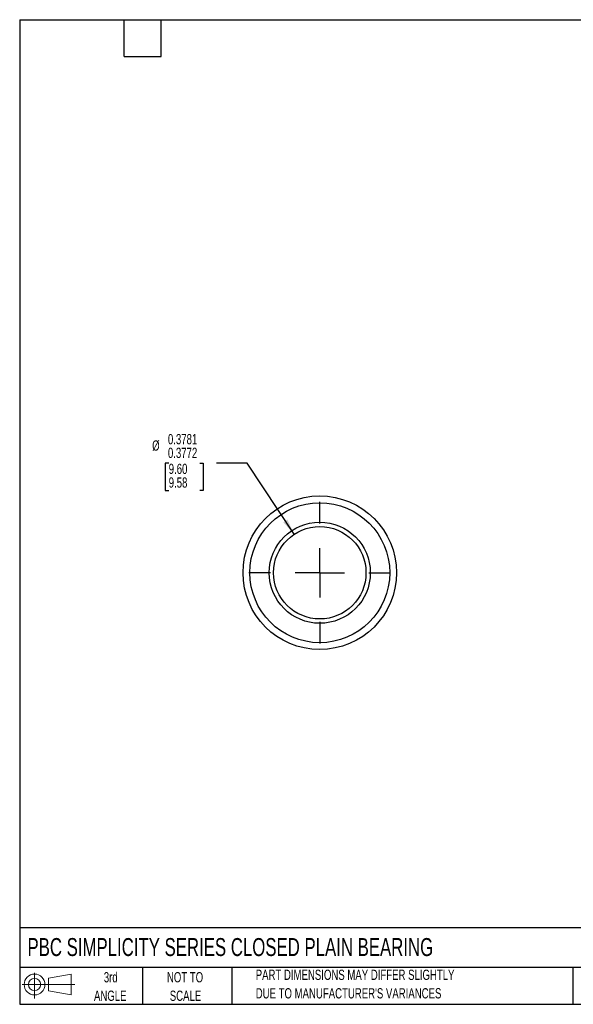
# Model space of a CAD drawing. Header units: inches. Extents: x 0.12 to 5.38, y 0.12 to 4.12.
# Tile 1 of 3: x 0.12 to 2.38, y 0.12 to 4.12. Entities that reach past the tile are written whole.
import ezdxf

# ---------------------------------------------------------------- set-up
doc = ezdxf.new("R2010")
doc.units = ezdxf.units.IN
doc.header["$LTSCALE"] = 0.5
doc.header["$MEASUREMENT"] = 0
doc.linetypes.add('CENTERX2', pattern=[0.8, 0.5, -0.1, 0.1, -0.1])
doc.layers.add('CENTER', color=40, linetype='CENTERX2')
doc.layers.add('SLD-DEFPOINTS', color=7, linetype='Continuous')
doc.layers.add('DIMENSIONS', color=140, linetype='Continuous', lineweight=25)
doc.layers.add('TEXT', color=140, linetype='Continuous', lineweight=25)
doc.styles.add('SLDTEXTSTYLE0', font='TXT', dxfattribs={"width": 0.7})
doc.dimstyles.new('SLDDIMSTYLE0', dxfattribs={"dimtxt": 0.04248, "dimasz": 0.065, "dimexe": 0, "dimexo": 0.0625, "dimgap": 0.01062, "dimtad": 0, "dimtih": 1, "dimtoh": 1, "dimdec": 4, "dimrnd": 1e-09, "dimzin": 0, "dimdsep": 46, "dimtxsty": 'SLDTEXTSTYLE0', "dimsah": 1, "dimcen": 0, "dimadec": 0, "dimazin": 0, "dimlim": 1, "dimtp": 0.0031, "dimtm": -0.0022, "dimtfac": 1, "dimtdec": 4, "dimtofl": 0, "dimtmove": 0, "dimatfit": 3, "dimfxl": 0, "dimfrac": 2, "dimtolj": 1, "dimtzin": 4, "dimarcsym": 0})

# ---------------------------------------------------------------- blocks, each defined once
blk = doc.blocks.new('Block11')
at = {"color": 7, "linetype": 'Continuous', "lineweight": 18}
for p, q in [((0.051, 0.1045), (0.051, 0)), ((0.1079, 0.082), (0.2003, 0.0991)), ((0.1079, 0.0314), (0.1079, 0.082)), ((0.2003, 0.0991), (0.2003, 0.0144)), ((0, 0.0567), (0.2141, 0.0567)), ((0.1079, 0.0314), (0.2003, 0.0144))]:
    blk.add_line(p, q, dxfattribs=at)
for radius in [0.0423, 0.0253]:
    blk.add_circle((0.051, 0.0567), radius, dxfattribs=at)
blk = doc.blocks.new('Block12')
at = {"layer": 'SLD-DEFPOINTS'}
blk.add_blockref('Block11', (0, 0), dxfattribs=at)
blk = doc.blocks.new('SW_NOTE_0_2')
at = {"layer": 'TEXT', "color": 0, "char_height": 0.041667, "attachment_point": 1, "style": 'SLDTEXTSTYLE0'}
for s, insert in [('PART DIMENSIONS MAY DIFFER SLIGHTLY', (0, 0.0537)), ("DUE TO MANUFACTURER'S VARIANCES", (0, -0.0215))]:
    blk.add_mtext(s, dxfattribs=dict(at, insert=insert))
blk = doc.blocks.new('SW_NOTE_0_3')
at = {"layer": 'TEXT', "color": 0, "char_height": 0.04167, "attachment_point": 2, "style": 'SLDTEXTSTYLE0'}
for s, insert in [('NOT TO', (0.1035, 0.0537)), ('SCALE', (0.1054, -0.0215))]:
    blk.add_mtext(s, dxfattribs=dict(at, insert=insert))
blk = doc.blocks.new('SW_NOTE_0_4')
at = {"layer": 'TEXT', "color": 0, "char_height": 0.04167, "attachment_point": 2, "style": 'SLDTEXTSTYLE0'}
for s, insert in [('3rd', (0.0456, 0.0537)), ('ANGLE', (0.0437, -0.0215))]:
    blk.add_mtext(s, dxfattribs=dict(at, insert=insert))
blk = doc.blocks.new('_D')
at = {"layer": 'DIMENSIONS'}
for p, q in [((0.7312, 2.3229), (0.717, 2.3229)), ((0.717, 2.3229), (0.717, 2.2118)), ((0.8575, 2.3229), (0.8717, 2.3229)), ((0.8717, 2.3229), (0.8717, 2.2118)), ((1.0499, 2.3229), (0.9249, 2.3229)), ((1.2415, 2.0348), (1.0499, 2.3229)), ((0.717, 2.2118), (0.7312, 2.2118)), ((0.8717, 2.2118), (0.8575, 2.2118))]:
    blk.add_line(p, q, dxfattribs=at)
blk.add_solid([(1.2415, 2.0348), (1.2138, 2.0944), (1.1972, 2.0833)], dxfattribs=at)
at = {"layer": 'DIMENSIONS', "char_height": 0.04167, "attachment_point": 1, "style": 'SLDTEXTSTYLE0'}
for s, insert in [('0.3781', (0.728, 2.4417)), ('%%c', (0.6638, 2.4159)), ('0.3772', (0.728, 2.3861)), ('9.60', (0.7312, 2.3211)), ('9.58', (0.7312, 2.2655))]:
    blk.add_mtext(s, dxfattribs=dict(at, insert=insert))
blk = doc.blocks.new('SW_CENTERMARKSYMBOL_0')
at = {"layer": 'CENTER', "color": 0}
for p, q in [((0, 0.2), (0, 0.287875)), ((0, 0), (0, 0.1)), ((-0.2, 0), (-0.287875, 0)), ((0, 0), (-0.1, 0)), ((0, 0), (0, -0.1)), ((0, 0), (0.1, 0)), ((0.2, 0), (0.287875, 0)), ((0, -0.2), (0, -0.287875))]:
    blk.add_line(p, q, dxfattribs=at)

msp = doc.modelspace()

# ---------------------------------------------------------------- linework, layer by layer
for radius in [0.31212, 0.28437, 0.2055, 0.18787]:
    msp.add_circle((1.34556, 1.87832), radius)
at = {"layer": 'TEXT'}
for p, q in [((0.125, 4.125), (5.375, 4.125)), ((0.125, 4.125), (0.125, 0.125)), ((0.55, 3.975), (0.55, 4.125)), ((0.7, 3.975), (0.7, 4.125)), ((0.55, 3.975), (0.7, 3.975)), ((5.375, 0.43555), (0.125, 0.43555)), ((5.375, 0.275), (0.125, 0.275)), ((0.625, 0.275), (0.625, 0.125)), ((0.98842, 0.275), (0.98842, 0.125)), ((2.37493, 0.275), (2.37493, 0.125)), ((0.125, 0.125), (5.375, 0.125))]:
    msp.add_line(p, q, dxfattribs=at)

# ---------------------------------------------------------------- block references
at = {"layer": 'CENTER'}
msp.add_blockref('SW_CENTERMARKSYMBOL_0', (1.34556, 1.87832), dxfattribs=at)
at = {"layer": 'SLD-DEFPOINTS'}
msp.add_blockref('Block12', (0.13461, 0.1487), dxfattribs=at)
at = {"layer": 'TEXT'}
for name, p in [('SW_NOTE_0_4', (0.44975, 0.20213)), ('SW_NOTE_0_3', (0.69404, 0.20213)), ('SW_NOTE_0_2', (1.08503, 0.21204))]:
    msp.add_blockref(name, p, dxfattribs=at)

# ---------------------------------------------------------------- texts
at = {"layer": 'TEXT', "insert": (0.15681, 0.39407), "char_height": 0.0729167, "attachment_point": 1, "style": 'SLDTEXTSTYLE0'}
msp.add_mtext('PBC SIMPLICITY SERIES CLOSED PLAIN BEARING', dxfattribs=at)

# ---------------------------------------------------------------- dimensions: what is measured, and where the dimension line sits
at = {"layer": 'DIMENSIONS'}
dim = msp.add_diameter_dim_2p(p1=(1.44961, 1.72189), p2=(1.24152, 2.03475), dimstyle='SLDDIMSTYLE0', dxfattribs=at)
dim.commit()
dim.dimension.update_dxf_attribs({"geometry": '_D', "text_midpoint": (0.79434, 2.3229), "dimtype": 163})

doc.saveas('drawing.dxf')
